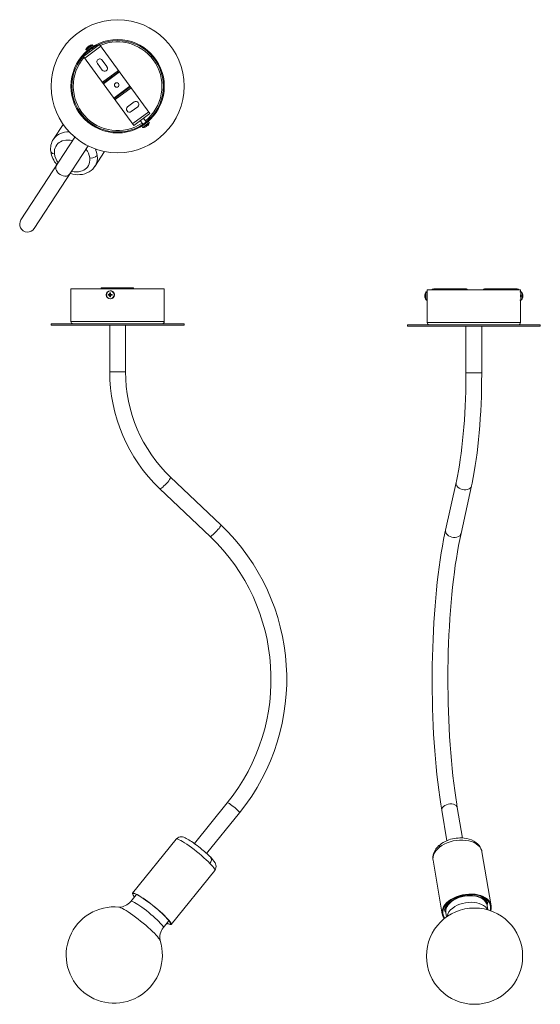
# Model space of a CAD drawing. Header units: millimetres. Extents: x -90 to 356, y -849 to -6.
import ezdxf

# ---------------------------------------------------------------- set-up
doc = ezdxf.new("R2010")
doc.units = ezdxf.units.MM

msp = doc.modelspace()

# ---------------------------------------------------------------- linework, layer by layer
at = {"color": 7, "linetype": 'Continuous', "lineweight": 15}
for p, q in [((-22.08, -27.24), (-35.8, -37.29)), ((-21.02, -28.69), (-34.73, -38.74)), ((-33.63, -31.79), (-32.89, -32.8)), ((-32.83, -29.87), (-32.85, -29.86)), ((-31.93, -28.91), (-31.77, -29.09)), ((-31.12, -28.61), (-31.24, -28.4)), ((-31.07, -32.32), (-30.35, -33.3)), ((-30.06, -27.81), (-30.06, -27.83)), ((-27.53, -31.23), (-28.25, -30.25)), ((-27.24, -28.66), (-27.98, -27.65)), ((21.22, -86.32), (-22.08, -27.24)), ((-35.8, -37.29), (7.5, -96.37)), ((-15.69, -46.11), (-19.83, -40.47)), ((-23.86, -43.42), (-19.73, -49.07)), ((-19.54, -59.47), (-5.83, -49.42)), ((-5.24, -50.23), (-18.95, -60.28)), ((-4.94, -50.63), (-18.65, -60.68)), ((-9.64, -72.98), (4.07, -62.93)), ((-9.34, -73.38), (4.37, -63.33)), ((4.96, -64.14), (-8.75, -74.19)), ((7.72, -76.37), (2.08, -80.51)), ((5.03, -84.54), (10.68, -80.41)), ((6.44, -94.92), (20.15, -84.87)), ((7.5, -96.37), (21.22, -86.32)), ((12.95, -92.38), (15.23, -95.49)), ((18.05, -93.42), (15.77, -90.31)), ((-53.23, -95.52), (-61.57, -108.29)), ((14.22, -97.08), (14.96, -98.09)), ((17.03, -97.92), (17.03, -97.91)), ((18.1, -97.13), (18.21, -97.34)), ((18.91, -96.82), (18.75, -96.65)), ((19.81, -95.87), (19.83, -95.88)), ((20.61, -93.95), (19.87, -92.94)), ((-43.12, -106.56), (-89.39, -177.38)), ((-78.09, -184.77), (-31.82, -113.94)), ((-25.99, -131.53), (-17.65, -118.77)), ((-20.42, -235.54), (6.99, -235.54)), ((-46.51, -236.42), (-46.51, -264.42)), ((-46.51, -236.42), (33.49, -236.42)), ((-14.64, -241.16), (-12.9, -241.35)), ((-14.64, -241.97), (-12.9, -241.78)), ((-13.4, -241.14), (-12.9, -241.35)), ((-12.9, -241.78), (-13.4, -242)), ((-13.34, -239.84), (-12.9, -241.35)), ((-13.34, -243.29), (-12.9, -241.78)), ((-12.47, -241.35), (-12.9, -241.35)), ((-12.9, -241.78), (-12.9, -241.35)), ((-12.9, -241.78), (-12.47, -241.78)), ((-12.61, -238.07), (-12.77, -238.07)), ((-12.54, -239.84), (-12.55, -241.14)), ((-12.47, -241.35), (-12.55, -241.14)), ((-12.55, -242), (-12.47, -241.78)), ((-12.55, -242), (-12.54, -243.29)), ((-11.24, -241.16), (-12.47, -241.35)), ((-12.47, -241.35), (-12.47, -241.78)), ((-11.24, -241.97), (-12.47, -241.78)), ((33.49, -264.42), (33.49, -236.42)), ((258.86, -239.02), (258.24, -239.02)), ((258.86, -237.37), (258.86, -265.37)), ((258.86, -237.37), (338.86, -237.37)), ((264.45, -236.49), (292.44, -236.49)), ((307.89, -236.49), (335.88, -236.49)), ((339.48, -239.02), (338.39, -239.02)), ((338.86, -239.02), (338.86, -237.37)), ((340.71, -242.08), (340.29, -242.13)), ((340.29, -242.15), (340.85, -242.08)), ((340.81, -242.11), (340.29, -242.16)), ((340.81, -242.92), (340.29, -242.87)), ((340.85, -242.95), (340.29, -242.88)), ((340.29, -242.9), (340.71, -242.95)), ((340.61, -240.79), (340.51, -240.88)), ((340.61, -244.24), (340.51, -244.15)), ((-12.77, -245.07), (-12.61, -245.07)), ((258.24, -246.02), (258.86, -246.02)), ((338.39, -246.02), (339.48, -246.02)), ((338.86, -265.37), (338.86, -246.02)), ((-63.51, -266.42), (-63.51, -267.42)), ((50.49, -266.42), (-63.51, -266.42)), ((50.49, -267.42), (-63.51, -267.42)), ((-13.26, -267.42), (-13.26, -307.42)), ((0.24, -307.42), (0.24, -267.42)), ((50.49, -267.42), (50.49, -266.42)), ((241.86, -267.37), (241.86, -268.37)), ((355.86, -267.37), (241.86, -267.37)), ((355.86, -268.37), (241.86, -268.37)), ((292.11, -268.37), (292.11, -308.37)), ((305.61, -308.37), (305.61, -268.37)), ((355.86, -268.37), (355.86, -267.37)), ((81.99, -438.66), (38.91, -397.89)), ((283.72, -402.29), (274.68, -443.06)), ((29.63, -407.7), (72.71, -448.47)), ((287.86, -445.98), (296.9, -405.21)), ((87.5, -676.82), (59.3, -711.63)), ((271.39, -683.14), (275.81, -709.18)), ((289.12, -706.92), (284.7, -680.88)), ((69.79, -720.13), (97.99, -685.31)), ((43.67, -707.89), (6.22, -754.11)), ((313.68, -764.88), (305.83, -718.66)), ((263.93, -725.78), (271.78, -772)), ((39.24, -780.87), (76.69, -734.65)), ((9.26, -755.53), (4.67, -761.19)), ((308.24, -758.7), (308.17, -758.32)), ((273.15, -766.64), (273.15, -766.67)), ((274.73, -764.54), (274.62, -764.23)), ((274.81, -763.99), (274.87, -764.36)), ((311, -768.51), (310.37, -764.79)), ((310.62, -760.3), (310.61, -760.28)), ((274.81, -769.33), (274.8, -770.26)), ((274.87, -770.82), (275.51, -774.54)), ((32.64, -783.85), (37.23, -778.19))]:
    msp.add_line(p, q, dxfattribs=at)
at = {"color": 8, "linetype": 'Continuous', "lineweight": 15}
for p, q in [((-33.69, -31.39), (-28.34, -27.48)), ((-33.63, -31.79), (-27.98, -27.65)), ((20.61, -93.95), (14.96, -98.09)), ((20.66, -94.34), (15.32, -98.26)), ((-3.62, -236.42), (-3.62, -235.54)), ((6.99, -236.42), (6.99, -235.54)), ((264.45, -237.37), (264.45, -236.49)), ((333.29, -237.37), (333.29, -236.49)), ((-46.51, -264.42), (33.49, -264.42)), ((258.86, -265.37), (338.86, -265.37)), ((-13.26, -307.42), (0.24, -307.42)), ((292.11, -308.37), (305.61, -308.37))]:
    msp.add_line(p, q, dxfattribs=at)
at = {"color": 8, "linetype": 'Continuous', "lineweight": 15, "flags": 128}
for points in [[(-30.62, -33.49), (-30.43, -33.34), (-30.36, -33.29)], [(-27.54, -31.22), (-27.47, -31.17), (-27.26, -31.03)], [(-45, -109.44), (-47.23, -108.95), (-50.9, -108.95), (-54.15, -109.75), (-55.54, -110.4), (-56.76, -111.19), (-57.8, -112.07), (-58.66, -113.03), (-59.52, -114.36), (-60.14, -115.73), (-60.53, -117.12), (-60.75, -119.08), (-60.66, -120.87)], [(-60.66, -120.87), (-62.42, -120.42), (-63.62, -119.49), (-63.81, -118.82)], [(-46.04, -135.72), (-43.81, -136.22), (-40.14, -136.22), (-36.89, -135.42), (-35.5, -134.76), (-34.28, -133.98), (-33.25, -133.09), (-32.39, -132.13), (-31.52, -130.81), (-30.91, -129.43), (-30.52, -128.04), (-30.3, -126.08), (-30.39, -124.29)], [(-59.03, -130.91), (-59.38, -131.64), (-59.56, -132.74), (-59.41, -133.94), (-58.93, -135.17), (-58.16, -136.38), (-57.12, -137.49), (-55.89, -138.44)], [(-55.89, -138.44), (-54.52, -139.19), (-53.08, -139.69), (-51.67, -139.92), (-50.34, -139.86), (-49.18, -139.52), (-48.25, -138.91), (-47.73, -138.3)], [(257.71, -242.52), (257.74, -241.38), (257.82, -240.37), (257.95, -239.59), (258.11, -239.12), (258.24, -239.02)], [(339.48, -239.02), (339.44, -239.03), (339.26, -239.31), (339.12, -239.94), (339.01, -240.85), (338.95, -241.94), (338.95, -243.09), (339.01, -244.18), (339.12, -245.09), (339.26, -245.72), (339.44, -246), (339.48, -246.02)], [(339.94, -239.29), (339.78, -239.21), (339.62, -239.48), (339.48, -240.08), (339.38, -240.94), (339.33, -241.97), (339.33, -243.06), (339.38, -244.09), (339.48, -244.95), (339.62, -245.55), (339.78, -245.82), (339.94, -245.74)], [(29.63, -407.7), (29.65, -407.72), (29.97, -407.72), (30.52, -407.45), (31.28, -406.94), (32.2, -406.2), (33.22, -405.27), (34.31, -404.22), (35.39, -403.09), (36.41, -401.94), (37.32, -400.84), (38.06, -399.84), (38.6, -399), (38.9, -398.37), (38.96, -397.98), (38.91, -397.89)], [(283.72, -402.28), (283.64, -402.89), (283.77, -404.03), (284.25, -405.17), (285.06, -406.22), (286.15, -407.15), (287.46, -407.88), (288.93, -408.4), (290.48, -408.67), (292.01, -408.67), (293.45, -408.4), (294.73, -407.88), (295.76, -407.15), (296.5, -406.22), (296.9, -405.2)], [(72.71, -448.47), (72.73, -448.49), (73.06, -448.49), (73.61, -448.22), (74.36, -447.7), (75.28, -446.97), (76.31, -446.04), (77.39, -444.99), (78.48, -443.85), (79.5, -442.71), (80.4, -441.61), (81.15, -440.61), (81.68, -439.77), (81.99, -439.14), (82.04, -438.75), (81.99, -438.66)], [(274.68, -443.06), (274.6, -443.66), (274.73, -444.8), (275.22, -445.94), (276.02, -446.99), (277.11, -447.91), (278.43, -448.65), (279.9, -449.17), (281.44, -449.43), (282.98, -449.43), (284.42, -449.17), (285.69, -448.65), (286.73, -447.91), (287.47, -446.99), (287.86, -445.98)], [(87.5, -676.82), (87.53, -676.79), (87.86, -676.79), (88.44, -677.02), (89.26, -677.47), (90.26, -678.11), (91.4, -678.91), (92.62, -679.83), (93.84, -680.82), (95, -681.81), (96.04, -682.77), (96.9, -683.64), (97.54, -684.36), (97.92, -684.91), (98.02, -685.25), (97.99, -685.31)], [(271.39, -683.14), (271.35, -682.76), (271.51, -681.76), (272.02, -680.78), (272.86, -679.86), (273.97, -679.06), (275.31, -678.42), (276.79, -677.97), (278.34, -677.74), (279.87, -677.74), (281.31, -677.97), (282.57, -678.42), (283.58, -679.06), (284.3, -679.86), (284.68, -680.78), (284.7, -680.88)], [(43.67, -707.89), (43.87, -707.76), (44.42, -707.74), (45.24, -707.95), (46.31, -708.39), (47.62, -709.06), (49.15, -709.93), (50.86, -710.99), (52.74, -712.23), (54.74, -713.63), (56.83, -715.15), (58.98, -716.78), (61.16, -718.49), (63.31, -720.24), (65.41, -722.02), (67.43, -723.78), (69.31, -725.49), (71.04, -727.14), (72.59, -728.68)], [(263.93, -725.78), (263.83, -725), (263.88, -723.24), (264.29, -721.47), (265.06, -719.71), (266.16, -718), (267.58, -716.35), (269.3, -714.81)], [(269.3, -714.81), (271.29, -713.39), (273.5, -712.12), (275.92, -711.03), (278.48, -710.13), (281.16, -709.43), (283.9, -708.96), (286.65, -708.71), (289.38, -708.69), (292.02, -708.9), (294.55, -709.34), (296.91, -710), (299.06, -710.87), (300.97, -711.94), (302.61, -713.18), (303.94, -714.57), (304.95, -716.1), (305.61, -717.73), (305.83, -718.66)], [(269.3, -714.81), (269.36, -713.37), (269.92, -712.72)], [(73.17, -723.52), (73.72, -724.15), (73.91, -725.85), (73.44, -727.34), (72.59, -728.68)], [(72.59, -728.68), (73.92, -730.1), (75.02, -731.36), (75.86, -732.46), (76.44, -733.36), (76.74, -734.05), (76.75, -734.53), (76.69, -734.65)]]:
    msp.add_lwpolyline(points, dxfattribs=at)
at = {"color": 7, "linetype": 'Continuous', "lineweight": 15, "flags": 128}
for points in [[(-47.21, -137.51), (-46.75, -137.66), (-44.87, -138.15), (-42.89, -138.48), (-40.85, -138.64), (-38.8, -138.6), (-36.75, -138.36), (-34.76, -137.89), (-32.84, -137.2), (-31.02, -136.29), (-29.34, -135.16), (-27.83, -133.82), (-26.5, -132.27), (-25.96, -131.42)], [(257.75, -239.34), (257.77, -239.3), (257.78, -239.29)], [(340.81, -242.11), (340.83, -242.11), (340.85, -242.1), (340.86, -242.1), (340.86, -242.09), (340.87, -242.09), (340.86, -242.09), (340.86, -242.09), (340.85, -242.08)], [(340.85, -242.95), (340.86, -242.95), (340.86, -242.94), (340.87, -242.94), (340.86, -242.94), (340.86, -242.93), (340.85, -242.93), (340.83, -242.93), (340.81, -242.92)], [(292.11, -308.37), (292.1, -311.7), (292.03, -318.03), (291.9, -324.34), (291.71, -330.61), (291.46, -336.82), (291.14, -342.96), (290.76, -349.01), (290.32, -354.96), (289.82, -360.78), (289.26, -366.48), (288.65, -372.02), (287.98, -377.4), (287.26, -382.6), (286.5, -387.61), (285.68, -392.41), (284.82, -396.99), (283.98, -401.1), (283.72, -402.29)], [(296.9, -405.21), (297.42, -402.81), (298.37, -398.04), (299.27, -393.07), (300.11, -387.91), (300.9, -382.58), (301.63, -377.07), (302.3, -371.42), (302.92, -365.62), (303.47, -359.68), (303.96, -353.64), (304.39, -347.48), (304.75, -341.24), (305.05, -334.93), (305.29, -328.55), (305.46, -322.12), (305.57, -315.67), (305.61, -309.54), (305.61, -308.37)], [(274.68, -443.06), (274.09, -445.79), (272.99, -451.21), (271.94, -456.84), (270.95, -462.66), (270.01, -468.67), (269.13, -474.85), (268.3, -481.2), (267.54, -487.71), (266.83, -494.36), (266.18, -501.14), (265.59, -508.05), (265.06, -515.07), (264.6, -522.19), (264.19, -529.39), (263.86, -536.67), (263.58, -544.01), (263.37, -551.4), (263.23, -558.82), (263.15, -566.27), (263.14, -573.72), (263.19, -581.17), (263.3, -588.6), (263.49, -596.01), (263.73, -603.37), (264.04, -610.67), (264.42, -617.9), (264.85, -625.06), (265.36, -632.12), (265.92, -639.07), (266.54, -645.91), (267.22, -652.61), (267.97, -659.18), (268.77, -665.59), (269.62, -671.84), (270.54, -677.91), (271.39, -683.14)], [(284.7, -680.88), (284.21, -677.91), (283.31, -672.13), (282.46, -666.16), (281.67, -660.01), (280.92, -653.69), (280.23, -647.21), (279.6, -640.59), (279.03, -633.83), (278.51, -626.96), (278.06, -619.98), (277.67, -612.91), (277.34, -605.76), (277.07, -598.54), (276.87, -591.27), (276.72, -583.97), (276.65, -576.64), (276.64, -569.3), (276.69, -561.97), (276.8, -554.65), (276.98, -547.37), (277.23, -540.13), (277.54, -532.95), (277.91, -525.85), (278.34, -518.83), (278.83, -511.91), (279.38, -505.1), (279.99, -498.42), (280.66, -491.88), (281.38, -485.49), (282.16, -479.27), (282.99, -473.22), (283.87, -467.36), (284.8, -461.7), (285.77, -456.26), (286.79, -451.04), (287.86, -445.98)], [(64.66, -715.73), (62.75, -714.21), (62, -713.63), (60.76, -712.69), (59.51, -711.78), (58.23, -710.86), (56.95, -709.99), (55.72, -709.18), (54.53, -708.44), (53.42, -707.78), (52.35, -707.22), (51.32, -706.73), (50.23, -706.31), (49.02, -706), (48.04, -705.91), (47.05, -705.97), (46.01, -706.23), (44.98, -706.73), (44.05, -707.47), (43.69, -707.91)], [(305.79, -718.67), (305.73, -718.16), (305.21, -716.45), (304.43, -714.81), (303.39, -713.28), (302.09, -711.87), (300.55, -710.61), (298.81, -709.51), (296.9, -708.6), (294.86, -707.88), (292.74, -707.36), (290.6, -707.03), (288.55, -706.88), (286.76, -706.86), (285.3, -706.93), (283.58, -707.11), (282.34, -707.29)], [(269.86, -712.66), (268.93, -713.42), (267.57, -714.78), (266.37, -716.25), (265.38, -717.82), (264.6, -719.48), (264.07, -721.2), (263.8, -722.95), (263.8, -724.72), (263.96, -725.77)], [(76.68, -734.64), (76.8, -734.5), (77.42, -733.45), (77.77, -732.31), (77.87, -731.16), (77.75, -730.09), (77.46, -729.1), (76.98, -728.08), (76.05, -726.65), (75.15, -725.52), (74.13, -724.38), (73.25, -723.45)], [(11.7, -756.14), (10.18, -755.27), (8.87, -754.61), (7.79, -754.17), (6.97, -753.96), (6.43, -753.98), (6.16, -754.23), (6.17, -754.7), (6.47, -755.4), (7.04, -756.3), (7.81, -757.31)], [(12.02, -756.46), (10.53, -755.62), (9.26, -754.98), (8.21, -754.55), (7.42, -754.34), (6.89, -754.36), (6.62, -754.6), (6.64, -755.06), (6.93, -755.74), (7.49, -756.62), (7.91, -757.19)], [(9.26, -755.53), (9.32, -755.47), (9.73, -755.38), (10.26, -755.47)], [(9.72, -755.22), (9.33, -755.45), (9.27, -755.51)], [(35.79, -779.97), (36.59, -780.36), (37.67, -780.8), (38.49, -781.02), (39.04, -781), (39.31, -780.75), (39.29, -780.27), (38.99, -779.58), (38.42, -778.68), (37.58, -777.58), (36.48, -776.32), (35.14, -774.9), (33.6, -773.36), (31.87, -771.71), (29.98, -769.99), (27.97, -768.23), (25.87, -766.46), (23.71, -764.71), (21.54, -763), (19.39, -761.37), (17.29, -759.84), (15.29, -758.45), (13.42, -757.21), (11.7, -756.14)], [(35.88, -779.85), (36.2, -780), (37.25, -780.43), (38.04, -780.64), (38.58, -780.62), (38.84, -780.38), (38.82, -779.91), (38.54, -779.24), (37.98, -778.36), (37.16, -777.3), (36.09, -776.07), (34.79, -774.69), (33.29, -773.19), (31.61, -771.59), (29.77, -769.92), (27.82, -768.21), (25.78, -766.49), (23.68, -764.79), (21.57, -763.13), (19.48, -761.54), (17.45, -760.06), (15.5, -758.7), (13.68, -757.5), (12.02, -756.46)], [(306.92, -757.09), (304.76, -756.22), (302.4, -755.56), (299.88, -755.12), (297.23, -754.91), (294.5, -754.93), (291.75, -755.17), (289.01, -755.65), (286.33, -756.35), (283.77, -757.25), (281.36, -758.34), (279.14, -759.61), (277.15, -761.03), (275.44, -762.57), (274.01, -764.21), (272.91, -765.93), (272.15, -767.69), (271.74, -769.46), (271.68, -771.22), (271.99, -772.92), (272.65, -774.56), (273.59, -775.99)], [(306.51, -757.41), (304.42, -756.57), (302.13, -755.92), (299.67, -755.5), (297.1, -755.29), (294.45, -755.31), (291.78, -755.55), (289.11, -756.01), (286.51, -756.69), (284.02, -757.56), (281.68, -758.63), (279.52, -759.86), (277.59, -761.23), (275.92, -762.74), (274.54, -764.33), (273.47, -766), (272.73, -767.71), (272.33, -769.43), (272.28, -771.14), (272.58, -772.8), (273.22, -774.38), (274.03, -775.64)], [(290.68, -756.37), (288.32, -756.88), (287.38, -757.14), (285.86, -757.64), (284.36, -758.25), (282.83, -758.98), (281.35, -759.84), (279.95, -760.81), (278.66, -761.89), (277.51, -763.07), (276.51, -764.36), (275.71, -765.75), (275.13, -767.23), (274.81, -768.79), (274.81, -769.33)], [(279.79, -761.24), (281.65, -760), (283.71, -758.9), (285.95, -757.98), (288.32, -757.25), (290.77, -756.72), (293.26, -756.42), (295.73, -756.33), (298.15, -756.46), (300.46, -756.82), (302.61, -757.39), (304.57, -758.17), (306.3, -759.13), (307.76, -760.26), (308.93, -761.53), (309.78, -762.93), (310.29, -764.43), (310.37, -764.79)], [(309.59, -762.57), (308.96, -761.51), (307.86, -760.23), (306.57, -759.14), (305.07, -758.2), (303.4, -757.42), (301.6, -756.82), (299.72, -756.38), (297.83, -756.11), (295.83, -755.99), (294.35, -756), (292.97, -756.08), (290.68, -756.37)], [(312.76, -769.06), (313.13, -767.44), (313.18, -765.73), (312.88, -764.08), (312.23, -762.49), (311.26, -761.01), (309.96, -759.65), (308.37, -758.45), (306.51, -757.41)], [(313.29, -769.25), (313.31, -769.18), (313.72, -767.41), (313.77, -765.66), (313.46, -763.95), (312.8, -762.32), (311.8, -760.79), (310.46, -759.4), (308.83, -758.16), (306.92, -757.09)], [(308.16, -758.31), (308.32, -759.44), (308.3, -760.47)], [(308.61, -758.78), (308.62, -760.38), (308.45, -760.91)], [(-5.37, -766.11), (-4.67, -766.26), (-3.66, -766.64), (-2.41, -767.23), (-0.94, -768.03), (0.73, -769.02), (2.56, -770.19), (4.53, -771.53), (6.62, -773), (8.79, -774.6), (11, -776.29), (13.23, -778.04), (15.43, -779.85), (17.58, -781.66), (19.65, -783.47), (21.6, -785.23), (23.4, -786.93), (25.03, -788.54), (26.46, -790.03), (27.67, -791.38), (28.63, -792.58), (29.35, -793.59), (29.8, -794.41), (29.91, -794.7)], [(4.67, -761.19), (4.73, -761.13), (5.14, -761.04), (5.82, -761.18), (6.74, -761.53), (7.9, -762.1), (9.26, -762.88), (10.81, -763.84), (12.51, -764.97), (14.33, -766.24), (16.24, -767.64), (18.19, -769.14), (20.15, -770.7), (22.08, -772.29), (23.95, -773.89), (25.71, -775.46), (27.34, -776.98), (28.79, -778.41), (30.05, -779.72), (31.09, -780.89), (31.88, -781.9), (32.42, -782.73), (32.69, -783.36), (32.69, -783.78), (32.64, -783.85)], [(275.2, -767.05), (274.57, -766.23), (274.14, -765.1)], [(274.87, -770.82), (274.82, -770.41), (274.82, -768.83), (275.17, -767.23), (275.86, -765.64), (276.87, -764.09), (278.19, -762.62), (279.79, -761.24)], [(280.76, -766.9), (282.61, -765.66), (284.67, -764.56), (286.91, -763.64), (289.28, -762.91), (291.73, -762.39), (294.22, -762.08), (296.7, -761.99), (299.11, -762.12), (301.42, -762.48), (303.57, -763.05), (305.53, -763.83), (307.26, -764.79), (308.72, -765.92), (309.89, -767.19), (310.65, -768.41)], [(308.62, -759.86), (308.35, -760.8), (308.29, -760.89)], [(309.35, -759.91), (309.36, -761.06), (309.12, -761.78)], [(310.25, -764.24), (309.74, -762.83), (309.59, -762.57)], [(37.07, -777.19), (37.27, -777.7), (37.27, -778.12), (37.23, -778.19)], [(37.24, -778.17), (37.4, -777.86), (37.43, -777.66)]]:
    msp.add_lwpolyline(points, dxfattribs=at)
at = {"color": 7, "linetype": 'Continuous', "lineweight": 15}
for centre, radius in [((-6.51, -62.87), 57), ((-6.51, -62.87), 40), ((-6.51, -62.87), 39.2), ((-7.29, -61.81), 1.95), ((-12.8, -241.58), 3.49), ((-12.85, -241.57), 3.3), ((299.47, -808.11), 41.25)]:
    msp.add_circle(centre, radius, dxfattribs=at)
at = {"color": 8, "linetype": 'Continuous', "lineweight": 15}
for centre, radius, start, end in [((-6.51, -62.87), 38, 308.87694, 113.31187), ((-6.51, -62.87), 38, 139.16291, 303.59783), ((-49.08, -117.33), 15.42, 86.01979, 144.06351), ((-44.99, -126.22), 14.73, 7.53406, 39.81879), ((-42.87, -124.67), 19.05, 7.60709, 25.17066), ((-46.06, -118.94), 14.73, 187.53406, 219.81879), ((-37.67, -124.14), 13.83, 327.66437, 8.28142), ((266.91, -241.99), 9.53, 163.88799, 183.16878), ((263.98, -243.35), 6.33, 172.43215, 204.89164)]:
    msp.add_arc(centre, radius, start, end, dxfattribs=at)
at = {"color": 7, "linetype": 'Continuous', "lineweight": 15}
for centre, radius, start, end in [((-33.29, -31.54), 0.42, 159.73975, 216.23739), ((-28.06, -33.47), 6, 143.01363, 159.73975), ((-28.03, -33.51), 6.03, 130.3382, 142.82724), ((-27.14, -34.72), 7.29, 123.04926, 129.42552), ((-28.03, -33.51), 6.03, 109.64754, 122.13657), ((-28.06, -33.47), 6, 92.73503, 109.46115), ((-28.32, -27.9), 0.42, 36.23739, 92.73503), ((-21.85, -41.94), 2.5, 36.23739, 216.23739), ((-17.71, -47.59), 2.5, 216.23739, 36.23739), ((9.2, -78.39), 2.5, 306.23739, 126.23739), ((3.56, -82.53), 2.5, 126.23739, 306.23739), ((15.3, -97.84), 0.42, 216.23739, 272.73503), ((15.03, -92.27), 6, 272.73503, 289.46115), ((15.01, -92.23), 6.03, 289.64754, 302.13657), ((14.12, -91.02), 7.29, 303.04926, 309.42552), ((15.01, -92.23), 6.03, 310.3382, 322.82724), ((15.03, -92.27), 6, 323.01363, 339.73975), ((20.27, -94.2), 0.42, 339.73975, 36.23739), ((-49.25, -116.49), 14.78, 146.32143, 189.09495), ((-43.63, -116.21), 20.38, 187.36214, 223.07022), ((-29.24, -117.1), 7.29, 260.92268, 316.10655), ((-83.74, -181.07), 6.75, 146.84238, 326.84238), ((-19.15, -236.35), 1.5, 147.37464, 182.63953), ((-2.35, -236.35), 1.5, 147.37464, 182.63953), ((-1.17, -236.24), 1.63, 353.86086, 25.64142), ((4.55, -236.24), 1.63, 154.35858, 186.13914), ((5.73, -236.35), 1.5, 357.36047, 32.62536), ((-7.61, -241.57), 7.04, 176.69878, 183.30122), ((-13.04, -287.13), 46, 90.44237, 91.98638), ((-13.04, -196), 46, 268.01362, 269.55763), ((8.46, -241.54), 21.86, 175.56286, 178.94862), ((8.46, -241.6), 21.86, 181.05138, 184.43714), ((-12.94, -247.8), 7.96, 87.11723, 92.88277), ((-12.94, -235.33), 7.96, 267.11723, 272.88277), ((-12.6, -241.54), 3.48, 359.62154, 89.70578), ((-12.6, -241.59), 3.48, 270.3464, 0.32628), ((-12.98, -295.61), 54.47, 88.16244, 89.54171), ((-12.98, -187.53), 54.47, 270.45829, 271.83756), ((-21.19, -241.57), 9.97, 357.66963, 2.33037), ((262.84, -242.52), 6, 147.53408, 175.93314), ((256.91, -242.01), 0.0968, 232.19842, 268.12161), ((256.91, -243.02), 0.0968, 91.87839, 127.80158), ((262.84, -242.52), 6, 184.06686, 212.46592), ((263.38, -242.52), 6.48, 176.41545, 183.58455), ((265.47, -243.18), 8.11, 175.32002, 198.38477), ((258.22, -239.54), 0.509, 87.72867, 161.99847), ((264.45, -238.26), 1.78, 90.1496, 149.69496), ((289.84, -237.48), 0.993, 6.53056, 89.68935), ((292.43, -237.48), 0.993, 6.53056, 89.68935), ((307.89, -237.48), 0.993, 90.31065, 173.46944), ((333.28, -238.26), 1.78, 30.30504, 89.8504), ((335.87, -238.26), 1.78, 30.30504, 89.8504), ((339.46, -239.59), 0.574, 12.75468, 87.66676), ((334.88, -242.52), 6, 4.06686, 32.46592), ((334.88, -242.52), 6, 327.53408, 355.93314), ((341.25, -254.29), 12.21, 92.49262, 94.51039), ((331.75, -242.52), 8.55, 357.28279, 2.71721), ((341.25, -230.74), 12.21, 265.48961, 267.50738), ((340.55, -240.97), 0.19, 71.04389, 108.95611), ((334.54, -242.51), 6.19, 3.97785, 16.13201), ((334.54, -242.52), 6.19, 343.86799, 356.02215), ((340.55, -244.06), 0.19, 251.04389, 288.95611), ((334.86, -242.52), 6, 4.12368, 16.67465), ((334.86, -242.52), 6, 343.32535, 355.87632), ((334.34, -242.52), 6.48, 356.41545, 3.58455), ((258.24, -245.47), 0.539, 194.26828, 267.52944), ((339.49, -245.47), 0.529, 269.85338, 346.22379), ((-44.51, -264.42), 2, 180, 270), ((31.49, -264.42), 2, 270, 0), ((260.86, -265.37), 2, 180, 270), ((336.86, -265.37), 2, 270, 0), ((124.78, -307.69), 138.04, 179.88658, 226.42627), ((124.79, -307.69), 124.55, 179.87544, 226.40823), ((-44.01, -570.68), 182.5, 321.08765, 46.33582), ((-44.02, -570.68), 169.01, 321.09852, 46.31336), ((286.43, -733.98), 27, 98.70942, 127.8411), ((2.5, -793.53), 99.58, 44.72868, 51.37513), ((300.3, -764.39), 8.91, 25.25367, 59.82218), ((302.65, -761.68), 7.09, 353.79392, 21.77215), ((-9.41, -807.16), 41.25, 84.37996, 17.59241), ((-5.37, -753.4), 12.71, 270.03344, 322.17321), ((280.86, -765.34), 7.82, 189.73432, 217.75352), ((281.18, -765.33), 7.13, 177.44728, 207.19262), ((281.48, -763.24), 6.7, 186.33001, 204.88116), ((284.55, -767.24), 9.22, 139.25417, 173.35021), ((287.38, -776.69), 11.82, 124.10171, 168.4666), ((302.81, -761.59), 7.92, 341.69327, 9.37874), ((42.49, -792.09), 12.84, 140.12968, 191.00265)]:
    msp.add_arc(centre, radius, start, end, dxfattribs=at)

doc.saveas('drawing.dxf')
